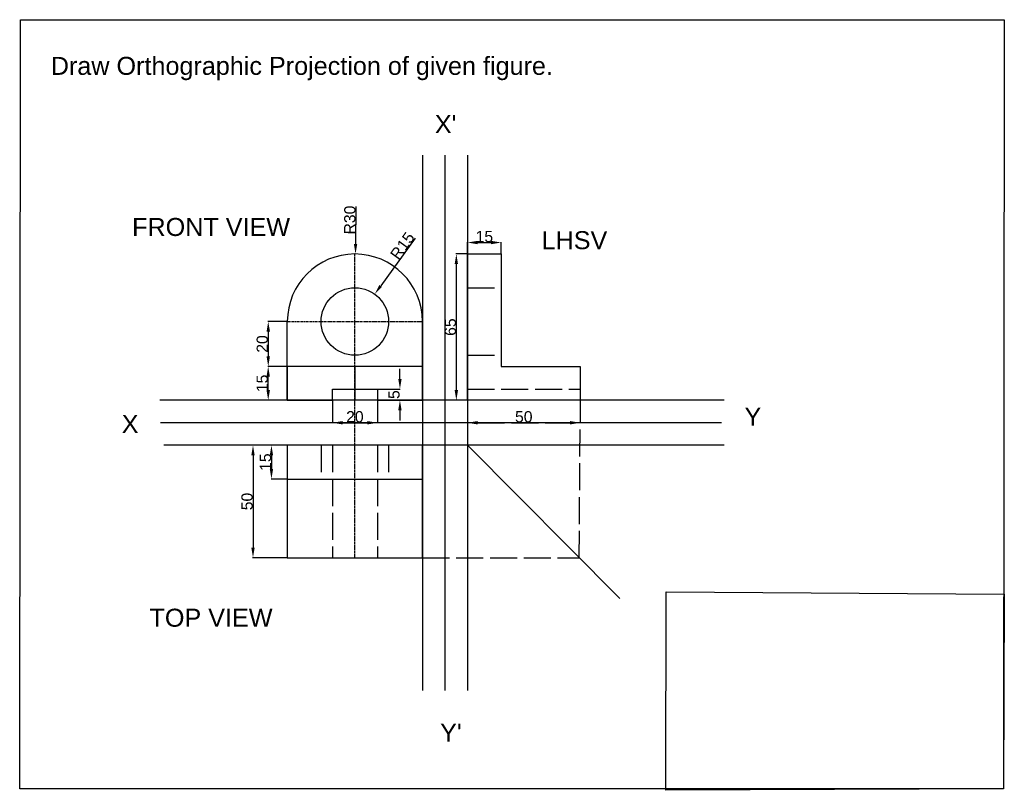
# Model space of a CAD drawing. Header units: inches. Extents: x -63 to 375, y -32 to 310.
import ezdxf

# ---------------------------------------------------------------- set-up
doc = ezdxf.new("R2010")
doc.units = ezdxf.units.IN
doc.header["$MEASUREMENT"] = 0
doc.linetypes.add('ACAD_ISO02W100', pattern=[15, 12, -3])
doc.linetypes.add('CENTER', pattern=[2, 1.25, -0.25, 0.25, -0.25])
doc.styles.get("Standard").update_dxf_attribs({"font": 'arial.ttf'})
doc.dimstyles.get("Standard").update_dxf_attribs({"dimtxt": 5, "dimasz": 4.5, "dimexe": 0.18, "dimexo": 0.0625, "dimgap": 0.09, "dimtad": 1, "dimdec": 0, "dimrnd": 0.0005, "dimzin": 0, "dimdsep": 46, "dimtxsty": 'Standard', "dimcen": 0.09, "dimadec": 0, "dimazin": 0, "dimtfac": 1, "dimtdec": 0, "dimtofl": 0, "dimtmove": 1, "dimatfit": 3, "dimfxl": 1, "dimtolj": 1, "dimtzin": 0, "dimarcsym": 0})

# ---------------------------------------------------------------- blocks, each defined once
blk = doc.blocks.new('*D1')
at = {"color": 0, "linetype": 'ACAD_ISO02W100', "lineweight": -2, "transparency": 16777216}
for p, q in [((56.14, 156.25), (47.53, 156.25)), ((47.71, 145.75), (47.71, 151.75)), ((56.14, 141.25), (47.53, 141.25))]:
    blk.add_line(p, q, dxfattribs=at)
at = {"color": 0, "linetype": 'ACAD_ISO02W100', "transparency": 16777216}
for points in [[(46.96, 151.75), (48.46, 151.75), (47.71, 156.25)], [(46.96, 145.75), (48.46, 145.75), (47.71, 141.25)]]:
    blk.add_solid(points, dxfattribs=at)
at = {"layer": 'Defpoints', "color": 0, "linetype": 'ACAD_ISO02W100', "transparency": 16777216}
for p in [(47.71, 156.25), (56.2, 156.25), (56.2, 141.25)]:
    blk.add_point(p, dxfattribs=at)
at = {"color": 0, "linetype": 'ACAD_ISO02W100', "transparency": 16777216, "insert": (45.06, 148.75), "char_height": 5, "attachment_point": 5, "rotation": 90}
blk.add_mtext('\\A1;15', dxfattribs=at)
blk = doc.blocks.new('*D2')
at = {"color": 0, "linetype": 'ACAD_ISO02W100', "lineweight": -2, "transparency": 16777216}
for p, q in [((56.14, 176.25), (47.56, 176.25)), ((47.74, 171.75), (47.74, 160.75)), ((56.14, 156.25), (47.56, 156.25))]:
    blk.add_line(p, q, dxfattribs=at)
at = {"color": 0, "linetype": 'ACAD_ISO02W100', "transparency": 16777216}
for points in [[(46.99, 171.75), (48.49, 171.75), (47.74, 176.25)], [(46.99, 160.75), (48.49, 160.75), (47.74, 156.25)]]:
    blk.add_solid(points, dxfattribs=at)
at = {"layer": 'Defpoints', "color": 0, "linetype": 'ACAD_ISO02W100', "transparency": 16777216}
for p in [(56.2, 176.25), (47.74, 156.25), (56.2, 156.25)]:
    blk.add_point(p, dxfattribs=at)
at = {"color": 0, "linetype": 'ACAD_ISO02W100', "transparency": 16777216, "insert": (45.09, 166.25), "char_height": 5, "attachment_point": 5, "rotation": 90}
blk.add_mtext('\\A1;20', dxfattribs=at)
blk = doc.blocks.new('*D3')
at = {"color": 0, "linetype": 'ACAD_ISO02W100', "lineweight": -2, "transparency": 16777216}
for p, q in [((76.2, 141.19), (76.2, 131.07)), ((96.2, 141.19), (96.2, 131.07)), ((80.7, 131.25), (91.7, 131.25))]:
    blk.add_line(p, q, dxfattribs=at)
at = {"color": 0, "linetype": 'ACAD_ISO02W100', "transparency": 16777216}
for points in [[(80.7, 132), (80.7, 130.5), (76.2, 131.25)], [(91.7, 132), (91.7, 130.5), (96.2, 131.25)]]:
    blk.add_solid(points, dxfattribs=at)
at = {"layer": 'Defpoints', "color": 0, "linetype": 'ACAD_ISO02W100', "transparency": 16777216}
for p in [(76.2, 141.25), (96.2, 141.25), (96.2, 131.25)]:
    blk.add_point(p, dxfattribs=at)
at = {"color": 0, "linetype": 'ACAD_ISO02W100', "transparency": 16777216, "insert": (86.2, 133.89), "char_height": 5, "attachment_point": 5}
blk.add_mtext('\\A1;20', dxfattribs=at)
blk = doc.blocks.new('*D4')
at = {"color": 0, "linetype": 'ACAD_ISO02W100', "lineweight": -2, "transparency": 16777216}
for p, q in [((106.2, 150.75), (106.2, 155.25)), ((96.27, 146.25), (106.38, 146.25)), ((96.27, 141.25), (106.38, 141.25)), ((106.2, 136.75), (106.2, 132.25))]:
    blk.add_line(p, q, dxfattribs=at)
at = {"color": 0, "linetype": 'ACAD_ISO02W100', "transparency": 16777216}
for points in [[(105.45, 150.75), (106.95, 150.75), (106.2, 146.25)], [(105.45, 136.75), (106.95, 136.75), (106.2, 141.25)]]:
    blk.add_solid(points, dxfattribs=at)
at = {"layer": 'Defpoints', "color": 0, "linetype": 'ACAD_ISO02W100', "transparency": 16777216}
for p in [(96.2, 146.25), (96.2, 141.25), (106.2, 141.25)]:
    blk.add_point(p, dxfattribs=at)
at = {"color": 0, "linetype": 'ACAD_ISO02W100', "transparency": 16777216, "insert": (103.57, 143.75), "char_height": 5, "attachment_point": 5, "rotation": 90}
blk.add_mtext('\\A1;5', dxfattribs=at)
blk = doc.blocks.new('*D5')
at = {"color": 0, "linetype": 'ACAD_ISO02W100', "lineweight": -2, "transparency": 16777216}
for p, q in [((136.2, 141.19), (136.2, 131.07)), ((186.2, 141.19), (186.2, 131.07)), ((140.7, 131.25), (181.7, 131.25))]:
    blk.add_line(p, q, dxfattribs=at)
at = {"color": 0, "linetype": 'ACAD_ISO02W100', "transparency": 16777216}
for points in [[(140.7, 132), (140.7, 130.5), (136.2, 131.25)], [(181.7, 132), (181.7, 130.5), (186.2, 131.25)]]:
    blk.add_solid(points, dxfattribs=at)
at = {"layer": 'Defpoints', "color": 0, "linetype": 'ACAD_ISO02W100', "transparency": 16777216}
for p in [(136.2, 141.25), (186.2, 141.25), (186.2, 131.25)]:
    blk.add_point(p, dxfattribs=at)
at = {"color": 0, "linetype": 'ACAD_ISO02W100', "transparency": 16777216, "insert": (161.2, 133.89), "char_height": 5, "attachment_point": 5}
blk.add_mtext('\\A1;50', dxfattribs=at)
blk = doc.blocks.new('*D6')
at = {"color": 0, "linetype": 'ACAD_ISO02W100', "lineweight": -2, "transparency": 16777216}
for p, q in [((136.2, 206.31), (136.2, 211.52)), ((140.7, 211.34), (146.7, 211.34)), ((151.2, 206.31), (151.2, 211.52))]:
    blk.add_line(p, q, dxfattribs=at)
at = {"color": 0, "linetype": 'ACAD_ISO02W100', "transparency": 16777216}
for points in [[(140.7, 212.09), (140.7, 210.59), (136.2, 211.34)], [(146.7, 212.09), (146.7, 210.59), (151.2, 211.34)]]:
    blk.add_solid(points, dxfattribs=at)
at = {"layer": 'Defpoints', "color": 0, "linetype": 'ACAD_ISO02W100', "transparency": 16777216}
for p in [(151.2, 211.34), (136.2, 206.25), (151.2, 206.25)]:
    blk.add_point(p, dxfattribs=at)
at = {"color": 0, "linetype": 'ACAD_ISO02W100', "transparency": 16777216, "insert": (143.7, 213.99), "char_height": 5, "attachment_point": 5}
blk.add_mtext('\\A1;15', dxfattribs=at)
blk = doc.blocks.new('*D8')
at = {"color": 0, "lineweight": -2, "transparency": 16777216}
for p, q in [((56.14, 121.25), (40.78, 121.25)), ((40.96, 116.75), (40.96, 75.75)), ((56.14, 71.25), (40.78, 71.25))]:
    blk.add_line(p, q, dxfattribs=at)
at = {"color": 0, "transparency": 16777216}
for points in [[(40.21, 116.75), (41.71, 116.75), (40.96, 121.25)], [(40.21, 75.75), (41.71, 75.75), (40.96, 71.25)]]:
    blk.add_solid(points, dxfattribs=at)
at = {"layer": 'Defpoints', "color": 0, "transparency": 16777216}
for p in [(56.2, 121.25), (40.96, 71.25), (56.2, 71.25)]:
    blk.add_point(p, dxfattribs=at)
at = {"color": 0, "transparency": 16777216, "insert": (38.32, 96.25), "char_height": 5, "attachment_point": 5, "rotation": 90}
blk.add_mtext('\\A1;50', dxfattribs=at)
blk = doc.blocks.new('*D9')
at = {"color": 0, "lineweight": -2, "transparency": 16777216}
for p, q in [((56.14, 121.25), (48.97, 121.25)), ((49.15, 116.75), (49.15, 110.75)), ((56.14, 106.25), (48.97, 106.25))]:
    blk.add_line(p, q, dxfattribs=at)
at = {"color": 0, "transparency": 16777216}
for points in [[(48.4, 116.75), (49.9, 116.75), (49.15, 121.25)], [(48.4, 110.75), (49.9, 110.75), (49.15, 106.25)]]:
    blk.add_solid(points, dxfattribs=at)
at = {"layer": 'Defpoints', "color": 0, "transparency": 16777216}
for p in [(56.2, 121.25), (49.15, 106.25), (56.2, 106.25)]:
    blk.add_point(p, dxfattribs=at)
at = {"color": 0, "transparency": 16777216, "insert": (46.51, 113.75), "char_height": 5, "attachment_point": 5, "rotation": 90}
blk.add_mtext('\\A1;15', dxfattribs=at)
blk = doc.blocks.new('*D10')
at = {"color": 0, "lineweight": -2, "transparency": 16777216}
for p, q in [((113.02, 213.24), (97.65, 192.04)), ((86.11, 176.25), (86.29, 176.25)), ((86.2, 176.16), (86.2, 176.34))]:
    blk.add_line(p, q, dxfattribs=at)
at = {"color": 0, "transparency": 16777216}
blk.add_solid([(97.04, 192.48), (98.25, 191.6), (95.01, 188.39)], dxfattribs=at)
at = {"layer": 'Defpoints', "color": 0, "transparency": 16777216}
for p in [(95.01, 188.39), (86.2, 176.25)]:
    blk.add_point(p, dxfattribs=at)
at = {"color": 0, "transparency": 16777216, "insert": (107.31, 209.87), "char_height": 5, "attachment_point": 5, "rotation": 54.063}
blk.add_mtext('\\A1;R15', dxfattribs=at)
blk = doc.blocks.new('*D11')
at = {"color": 0, "lineweight": -2, "transparency": 16777216}
for p, q in [((86.65, 227.36), (86.51, 210.75)), ((86.11, 176.25), (86.29, 176.25)), ((86.2, 176.16), (86.2, 176.34))]:
    blk.add_line(p, q, dxfattribs=at)
at = {"color": 0, "transparency": 16777216}
blk.add_solid([(85.76, 210.75), (87.26, 210.74), (86.47, 206.25)], dxfattribs=at)
at = {"layer": 'Defpoints', "color": 0, "transparency": 16777216}
for p in [(86.47, 206.25), (86.2, 176.25)]:
    blk.add_point(p, dxfattribs=at)
at = {"color": 0, "transparency": 16777216, "insert": (83.95, 221.33), "char_height": 5, "attachment_point": 5, "rotation": 89.4966}
blk.add_mtext('\\A1;R30', dxfattribs=at)
blk = doc.blocks.new('*D12')
at = {"color": 0, "lineweight": -2, "transparency": 16777216}
for p, q in [((136.14, 206.25), (131.07, 206.25)), ((131.25, 145.75), (131.25, 201.75)), ((136.14, 141.25), (131.07, 141.25))]:
    blk.add_line(p, q, dxfattribs=at)
at = {"color": 0, "transparency": 16777216}
for points in [[(130.5, 201.75), (132, 201.75), (131.25, 206.25)], [(130.5, 145.75), (132, 145.75), (131.25, 141.25)]]:
    blk.add_solid(points, dxfattribs=at)
at = {"layer": 'Defpoints', "color": 0, "transparency": 16777216}
for p in [(131.25, 206.25), (136.2, 206.25), (136.2, 141.25)]:
    blk.add_point(p, dxfattribs=at)
at = {"color": 0, "transparency": 16777216, "insert": (128.6, 173.75), "char_height": 5, "attachment_point": 5, "rotation": 90}
blk.add_mtext('\\A1;65', dxfattribs=at)

msp = doc.modelspace()

# ---------------------------------------------------------------- linework, layer by layer
at = {"color": 51, "true_color": 0xf7f281}
for p, q in [((116.2, 250.22), (116.2, 12.27)), ((136.2, 250.22), (136.2, 12.27)), ((250.15, 141.25), (-0.41, 141.25)), ((250.15, 121.25), (1.38, 121.25))]:
    msp.add_line(p, q, dxfattribs=at)
at = {"color": 240, "true_color": 0xed1f24}
for p, q in [((126.2, 250.22), (126.2, 12.27)), ((249.02, 131.25), (-0.05, 131.25))]:
    msp.add_line(p, q, dxfattribs=at)
at = {"color": 6, "linetype": 'CENTER'}
for p, q in [((86.2, 71.25), (86.2, 206.25)), ((56.2, 176.25), (116.2, 176.25))]:
    msp.add_line(p, q, dxfattribs=at)
at = {"color": 7}
for p, q in [((136.2, 141.25), (136.2, 206.25)), ((136.2, 206.25), (151.2, 206.25)), ((151.2, 206.25), (151.2, 156.25)), ((56.2, 141.25), (56.2, 176.25)), ((116.2, 141.25), (116.2, 176.25)), ((116.2, 156.25), (56.2, 156.25)), ((151.2, 156.25), (186.2, 156.25)), ((186.2, 156.25), (186.2, 141.25)), ((76.2, 141.25), (76.2, 146.25)), ((76.2, 146.25), (96.2, 146.25)), ((96.2, 146.25), (96.2, 141.25)), ((56.2, 141.25), (76.2, 141.25)), ((96.2, 141.25), (116.2, 141.25)), ((186.2, 141.25), (136.2, 141.25)), ((116.2, 121.25), (56.2, 121.25)), ((56.2, 121.25), (56.2, 71.25)), ((116.2, 71.25), (116.2, 121.25)), ((56.2, 106.25), (116.2, 106.25)), ((56.2, 71.25), (116.2, 71.25))]:
    msp.add_line(p, q, dxfattribs=at)
at = {"color": 30, "linetype": 'ACAD_ISO02W100', "true_color": 0xf8991e}
for p, q in [((136.2, 191.25), (151.2, 191.25)), ((136.2, 161.25), (151.2, 161.25)), ((136.2, 146.25), (186.2, 146.25)), ((71.2, 121.25), (71.2, 106.25)), ((76.2, 121.25), (76.2, 71.25)), ((96.2, 121.25), (96.2, 71.25)), ((101.2, 121.25), (101.2, 106.25))]:
    msp.add_line(p, q, dxfattribs=at)
at = {"color": 6}
for p, q in [((56.2, 156.25), (56.2, 141.25)), ((116.2, 141.25), (116.2, 156.25)), ((56.2, 121.25), (56.2, 106.25)), ((116.2, 106.25), (116.2, 121.25))]:
    msp.add_line(p, q, dxfattribs=at)
at = {"color": 254, "true_color": 0xddb3d4}
msp.add_line((86.2, 156.25), (86.2, 141.25), dxfattribs=at)
msp.add_line((126.2, 131.25), (126.2, 131.25))
at = {"color": 51, "linetype": 'ACAD_ISO02W100', "true_color": 0xf7f281}
for p, q in [((185.84, 71.25), (186.2, 131.07)), ((116.2, 71.25), (185.84, 71.25))]:
    msp.add_line(p, q, dxfattribs=at)
at = {"color": 41, "true_color": 0xf4ee51}
msp.add_line((136.2, 121.25), (203.83, 53.13), dxfattribs=at)
at = {"color": 7}
for points in [[(-62.32, 310.38), (374.58, 310.38), (374.26, -31.45), (-62.65, -31.45)], [(224.46, 56.1), (374.46, 55.11), (374.26, -31.45), (224.26, -32.1)]]:
    msp.add_lwpolyline(points, close=True, dxfattribs=at)
msp.add_circle((86.2, 176.25), 15, dxfattribs=at)
msp.add_arc((86.2, 176.25), 30, 0, 180, dxfattribs=at)

# ---------------------------------------------------------------- texts
at = {"color": 7, "char_height": 8, "attachment_point": 1}
for s, width, insert in [('Draw Orthographic Projection of given figure.', 282.0129, (-48.84, 293.86)), ("X'", 22.4685, (121.7, 267.96)), ('FRONT VIEW', 116.8111, (-12.73, 222.26)), ('LHSV', 104.2713, (169.11, 216.39)), ('Y', 50.2478, (259.21, 138.01)), ('X', 31.2755, (-17.34, 134.69)), ("Y'", 40.0348, (124.04, -2.43))]:
    msp.add_mtext_dynamic_manual_height_columns(s, width=width, gutter_width=156.38, heights=[0], dxfattribs=dict(at, insert=insert))
at = {"color": 7, "insert": (-5, 48.61), "char_height": 8, "width": 68.428, "attachment_point": 1}
msp.add_mtext('TOP VIEW', dxfattribs=at)

# ---------------------------------------------------------------- dimensions: what is measured, and where the dimension line sits
at = {"color": 3}
dim = msp.add_radius_dim(center=(86.2, 176.25), mpoint=(86.47, 206.25), dimstyle='Standard', dxfattribs=at)
dim.commit()
dim.dimension.update_dxf_attribs({"geometry": '*D11', "text_midpoint": (83.95, 221.33)})
dim = msp.add_radius_dim(center=(86.2, 176.25), mpoint=(95.01, 188.39), dimstyle='Standard', dxfattribs=at)
dim.commit()
dim.dimension.update_dxf_attribs({"geometry": '*D10', "text_midpoint": (109.45, 208.32), "dimtype": 164})
at = {"color": 3, "linetype": 'ACAD_ISO02W100'}
for base, p1, p2, picture, middle in [((151.2, 211.34), (136.2, 206.25), (151.2, 206.25), '*D6', (143.7, 213.99)), ((96.2, 131.25), (76.2, 141.25), (96.2, 141.25), '*D3', (86.2, 133.89)), ((186.2, 131.25), (136.2, 141.25), (186.2, 141.25), '*D5', (161.2, 133.89))]:
    dim = msp.add_linear_dim(base=base, p1=p1, p2=p2, dimstyle='Standard', dxfattribs=at)
    dim.commit()
    dim.dimension.update_dxf_attribs({"geometry": picture, "text_midpoint": middle})
at = {"color": 3}
for base, p1, p2, picture, middle in [((131.25, 206.25), (136.2, 141.25), (136.2, 206.25), '*D12', (128.6, 173.75)), ((40.96, 71.25), (56.2, 121.25), (56.2, 71.25), '*D8', (38.32, 96.25)), ((49.15, 106.25), (56.2, 121.25), (56.2, 106.25), '*D9', (46.51, 113.75))]:
    dim = msp.add_linear_dim(base=base, p1=p1, p2=p2, angle=90, dimstyle='Standard', dxfattribs=at)
    dim.commit()
    dim.dimension.update_dxf_attribs({"geometry": picture, "text_midpoint": middle})
at = {"color": 3, "linetype": 'ACAD_ISO02W100'}
for base, p1, p2, picture, middle in [((47.74, 156.25), (56.2, 176.25), (56.2, 156.25), '*D2', (45.09, 166.25)), ((47.71, 156.25), (56.2, 141.25), (56.2, 156.25), '*D1', (45.06, 148.75)), ((106.2, 141.25), (96.2, 146.25), (96.2, 141.25), '*D4', (103.57, 143.75))]:
    dim = msp.add_linear_dim(base=base, p1=p1, p2=p2, angle=90, dimstyle='Standard', dxfattribs=at)
    dim.commit()
    dim.dimension.update_dxf_attribs({"geometry": picture, "text_midpoint": middle})

doc.saveas('drawing.dxf')
